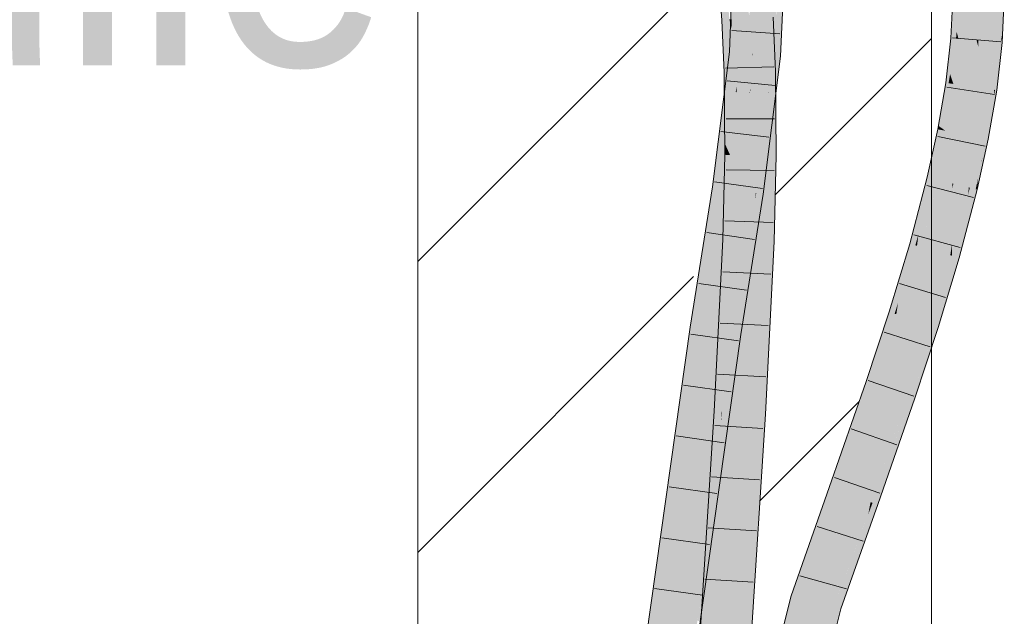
# Model space of a CAD drawing. Extents: x -620 to 300, y 62 to 1162.
# Tile 114 of 256: x 155.85 to 160.65, y 813.52 to 816.42. Entities that reach past the tile are written whole.
import ezdxf
from ezdxf.lldxf.tags import DXFTag

# ---------------------------------------------------------------- set-up
doc = ezdxf.new("R2010")
doc.units = 0
doc.layers.get('0').update_dxf_attribs({"lineweight": 13})
for name, color, linetype, lineweight, true_color in [('E_Detail_Beschriftung', 7, 'Continuous', 13, 0x009900), ('E_Detail_Wandschraffur', 7, 'Continuous', 5, 0xc0c0c0), ('E_Leerrohr 25-A06G94ES8I', 7, 'Continuous', 9, 0xff8000), ('E_Leerrohr 25-Shading', 7, 'Continuous', 9, 0xff8000)]:
    doc.layers.add(name, color=color, linetype=linetype, lineweight=lineweight, true_color=true_color)
doc.layers.add('E_Detail_Linie_Text_Bem', color=7, linetype='Continuous', lineweight=13)
doc.styles.get("Standard").update_dxf_attribs({"font": 'ARIALN.TTF'})
tags = doc.linetypes.add('fein_strichliert', pattern=[4, 1, -2, 1]).pattern_tags.tags
tags[8:9] = [DXFTag(74, 4), DXFTag(75, 0), DXFTag(340, '0'), DXFTag(46, 0.0), DXFTag(50, 0.0), DXFTag(44, 0.0), DXFTag(45, 0.0)]
tags[6:7] = [DXFTag(74, 4), DXFTag(75, 0), DXFTag(340, '0'), DXFTag(46, 0.0), DXFTag(50, 0.0), DXFTag(44, 0.0), DXFTag(45, 0.0)]
tags[4:5] = [DXFTag(74, 4), DXFTag(75, 0), DXFTag(340, '0'), DXFTag(46, 0.0), DXFTag(50, 0.0), DXFTag(44, 0.0), DXFTag(45, 0.0)]

# ---------------------------------------------------------------- blocks, each defined once
blk = doc.blocks.new('Shading-A06G94338I', base_point=(158.1471, 818.0756))
at = {"layer": 'E_Leerrohr 25-Shading', "color": 43, "true_color": 0xd7ab7f}
for points in [[(159.3604, 816.8679), (159.3329, 816.8681), (159.318, 816.266), (159.3073, 816.2669)], [(159.3669, 816.8679), (159.3604, 816.8679), (159.3362, 816.2645), (159.318, 816.266)], [(159.3362, 816.2645), (159.3438, 816.2638), (159.3669, 816.8679), (159.3695, 816.8678)], [(159.5463, 816.8663), (159.5199, 816.2487), (159.5579, 816.8662), (159.525, 816.2482)], [(159.537, 816.4362), (159.5256, 816.2482), (159.5829, 816.866), (159.5564, 816.2455)], [(159.2874, 816.6672), (159.251, 816.6634), (159.3076, 816.4221), (159.2711, 816.4198)], [(160.3915, 816.4493), (160.404, 816.4011), (160.4034, 816.5385), (160.4187, 816.5383)], [(160.4187, 816.5383), (160.404, 816.4011), (160.4281, 816.5383), (160.4135, 816.3643)], [(160.4281, 816.5383), (160.4135, 816.3643), (160.4322, 816.5383), (160.4197, 816.3404)], [(160.4197, 816.3404), (160.4226, 816.3292), (160.4322, 816.5383)], [(160.6066, 816.486), (160.6068, 816.4847), (160.6236, 816.5374), (160.6308, 816.3488)], [(160.6357, 816.3207), (160.6456, 816.5372), (160.6308, 816.3488), (160.6236, 816.5374)], [(159.5378, 816.4894), (159.525, 816.2482), (159.5381, 816.454), (159.5256, 816.2482)], [(160.6066, 816.486), (160.5988, 816.3149), (160.6096, 816.314)], [(160.6322, 816.3121), (160.6066, 816.486), (160.6096, 816.314)], [(160.6068, 816.4847), (160.6322, 816.3121), (160.6308, 816.3488)], [(159.3075, 816.4221), (159.2711, 816.4198), (159.3006, 816.1659), (159.2823, 816.1655)], [(159.3135, 816.1661), (159.3076, 816.4221), (159.3006, 816.1659), (159.3075, 816.4221)], [(159.3189, 816.1663), (159.3076, 816.4221), (159.3135, 816.1661), (159.3076, 816.4221)], [(159.5206, 816.4355), (159.484, 816.4332), (159.5322, 816.1709), (159.4956, 816.1701)], [(160.3861, 816.3321), (160.3965, 816.3312), (160.3915, 816.4493), (160.404, 816.4011)], [(160.404, 816.4011), (160.3965, 816.3312), (160.4135, 816.3643), (160.4106, 816.3301)], [(160.4135, 816.3643), (160.4106, 816.3301), (160.4197, 816.3404), (160.419, 816.3294)], [(160.3965, 816.3312), (160.3861, 816.3321), (160.3702, 816.1938)], [(160.3702, 816.1938), (160.3818, 816.1581), (160.3965, 816.3312), (160.4106, 816.3301)], [(160.4106, 816.3301), (160.3818, 816.1581), (160.419, 816.3294), (160.3901, 816.1326)], [(160.419, 816.3294), (160.3901, 816.1326), (160.4226, 816.3292), (160.3951, 816.117)], [(160.3951, 816.117), (160.3974, 816.11), (160.4226, 816.3292)], [(160.419, 816.3294), (160.4226, 816.3292), (160.4197, 816.3404)], [(160.5999, 816.0809), (160.5988, 816.3149), (160.5865, 816.2079), (160.5865, 816.2083)], [(160.5988, 816.3149), (160.6042, 816.1844), (160.6096, 816.314)], [(160.5988, 816.3149), (160.5999, 816.0809), (160.6042, 816.1844)], [(160.6042, 816.1844), (160.6322, 816.3121), (160.6096, 816.314)], [(160.6042, 816.1844), (160.6086, 816.0796), (160.6322, 816.3121), (160.6314, 816.2781)], [(160.6322, 816.3121), (160.6353, 816.3119), (160.6308, 816.3488), (160.6357, 816.3207)], [(160.6314, 816.2781), (160.6353, 816.3119), (160.6322, 816.3121)], [(159.3362, 816.2645), (159.318, 816.266), (159.2561, 815.6051), (159.2442, 815.6068)], [(159.2561, 815.6051), (159.2611, 815.6044), (159.3362, 816.2645), (159.3438, 816.2638)], [(159.2963, 816.0725), (159.318, 816.266), (159.283, 816.0732), (159.3073, 816.2669)], [(159.5199, 816.2487), (159.5199, 816.2487), (159.4998, 816.0832), (159.4964, 816.0615)], [(159.5564, 816.2455), (159.4998, 816.0832), (159.5331, 816.0594), (159.4971, 816.0615)], [(159.5199, 816.2487), (159.4998, 816.0832), (159.525, 816.2482)], [(159.5132, 816.1707), (159.4998, 816.0832), (159.5256, 816.2482), (159.5564, 816.2455)], [(159.525, 816.2482), (159.5132, 816.1707), (159.5256, 816.2482)], [(159.2974, 816.0969), (159.3006, 816.1659), (159.2828, 816.0979), (159.2823, 816.1655)], [(159.3128, 816.0716), (159.3135, 816.1661), (159.2963, 816.0726), (159.3006, 816.1659)], [(159.3196, 816.0712), (159.3189, 816.1663), (159.3128, 816.0717), (159.3135, 816.1661)], [(159.4963, 816.0834), (159.5329, 816.0809), (159.4956, 816.1701), (159.5322, 816.1709)], [(160.3611, 816.1153), (160.3743, 816.1134), (160.3702, 816.1938), (160.3818, 816.1581)], [(160.5865, 816.2083), (160.5723, 816.0848), (160.579, 816.0839)], [(160.5865, 816.2079), (160.579, 816.0839), (160.5956, 816.0815)], [(160.5999, 816.0809), (160.5865, 816.2079), (160.5956, 816.0815)], [(160.5999, 816.0809), (160.6086, 816.0796), (160.6042, 816.1844)], [(160.3818, 816.1581), (160.3743, 816.1134), (160.3901, 816.1326), (160.387, 816.1116)], [(160.3901, 816.1326), (160.387, 816.1116), (160.3951, 816.117), (160.3943, 816.1105)], [(160.3943, 816.1105), (160.3974, 816.11), (160.3951, 816.117)], [(159.2442, 815.6068), (159.2963, 816.0725), (159.2248, 815.6096), (159.283, 816.0732)], [(159.2849, 815.8209), (159.2974, 816.0969), (159.2828, 816.0979)], [(159.2921, 815.9798), (159.312, 815.9783), (159.2963, 816.0726), (159.3128, 816.0716)], [(159.312, 815.9783), (159.3203, 815.9777), (159.3128, 816.0717), (159.3196, 816.0712)], [(159.5109, 815.9634), (159.4963, 816.0834), (159.5008, 815.9642)], [(159.5329, 816.0809), (159.4963, 816.0834), (159.5338, 815.9617), (159.5109, 815.9634)], [(159.4964, 816.0615), (159.4998, 815.9642), (159.4963, 816.0834), (159.5008, 815.9642)], [(159.4998, 816.0832), (159.4964, 816.0615), (159.4971, 816.0615)], [(160.3743, 816.1134), (160.3611, 816.1153), (160.3251, 815.9064)], [(160.3251, 815.9064), (160.3401, 815.8954), (160.3743, 816.1134), (160.387, 816.1116)], [(160.387, 816.1116), (160.3401, 815.8954), (160.3943, 816.1105), (160.35, 815.8881)], [(160.3943, 816.1105), (160.35, 815.8881), (160.3974, 816.11), (160.3557, 815.884)], [(160.3557, 815.884), (160.3581, 815.8822), (160.3974, 816.11)], [(160.5315, 815.8481), (160.5527, 815.844), (160.5723, 816.0848), (160.5708, 816.0096)], [(160.596, 816.0714), (160.5708, 816.0096), (160.59, 815.9717), (160.5675, 815.8411)], [(160.5723, 816.0848), (160.5708, 816.0096), (160.579, 816.0839)], [(160.579, 816.0839), (160.5708, 816.0096), (160.5956, 816.0815), (160.596, 816.0714)], [(160.596, 816.0714), (160.59, 815.9717), (160.597, 816.0488)], [(160.596, 816.0714), (160.5999, 816.0809), (160.5956, 816.0815)], [(160.5999, 816.0809), (160.596, 816.0714), (160.597, 816.0488)], [(160.5999, 816.0809), (160.597, 816.0488), (160.6086, 816.0796), (160.5982, 816.0196)], [(159.4964, 816.0615), (159.4361, 815.5795), (159.4971, 816.0615), (159.4384, 815.5792)], [(159.4971, 816.0615), (159.4384, 815.5792), (159.5331, 816.0594), (159.4723, 815.5743)], [(159.5055, 815.7632), (159.5068, 815.7631), (159.4972, 815.9644), (159.4964, 816.0615)], [(160.597, 816.0488), (160.59, 815.9717), (160.5982, 816.0196)], [(159.2849, 815.8209), (159.3103, 815.7648), (159.2921, 815.9798), (159.312, 815.9783)], [(159.3103, 815.7648), (159.3219, 815.7648), (159.312, 815.9783), (159.3203, 815.9777)], [(160.5527, 815.844), (160.5675, 815.8411), (160.5708, 816.0096)], [(159.4972, 815.9644), (159.4987, 815.7632), (159.5055, 815.7632)], [(159.4998, 815.9642), (159.5068, 815.7631), (159.5008, 815.9642), (159.5085, 815.7631)], [(159.5085, 815.7631), (159.5353, 815.7629), (159.5008, 815.9642), (159.5109, 815.9634)], [(159.5109, 815.9634), (159.5353, 815.7629), (159.5338, 815.9617)], [(160.3381, 815.8862), (160.3221, 815.8893), (160.2746, 815.655), (160.2708, 815.6559)], [(160.2746, 815.655), (160.2894, 815.6514), (160.3381, 815.8862), (160.3491, 815.884)], [(160.3491, 815.884), (160.2894, 815.6514), (160.3554, 815.8828), (160.2989, 815.649)], [(160.3554, 815.8828), (160.2989, 815.649), (160.3581, 815.8822), (160.3042, 815.6478)], [(160.3042, 815.6478), (160.3064, 815.6472), (160.3581, 815.8822)], [(160.3221, 815.8893), (160.3381, 815.8862), (160.3251, 815.9064), (160.3401, 815.8954)], [(160.3401, 815.8954), (160.3381, 815.8862), (160.35, 815.8881), (160.3491, 815.884)], [(160.35, 815.8881), (160.3491, 815.884), (160.3557, 815.884), (160.3554, 815.8828)], [(160.3554, 815.8828), (160.3581, 815.8822), (160.3557, 815.884)], [(160.4781, 815.605), (160.5064, 815.5981), (160.5315, 815.8481), (160.5175, 815.6501)], [(160.5315, 815.8481), (160.5175, 815.6501), (160.5527, 815.844), (160.5384, 815.7484)], [(160.5198, 815.6246), (160.5675, 815.8411), (160.5527, 815.844)], [(159.3103, 815.7648), (159.2849, 815.8209), (159.2853, 815.7651)], [(159.3103, 815.7648), (159.2853, 815.7651), (159.2958, 815.3525), (159.2753, 815.3535)], [(159.2958, 815.3525), (159.3091, 815.352), (159.3103, 815.7648), (159.3219, 815.7648)], [(159.3091, 815.352), (159.3118, 815.3519), (159.3219, 815.7648)], [(159.5055, 815.7632), (159.4987, 815.7632), (159.5068, 815.3438), (159.4885, 815.3445)], [(159.5068, 815.7631), (159.5055, 815.7632), (159.5061, 815.5695)], [(159.5068, 815.3438), (159.5068, 815.7631), (159.5061, 815.5695)], [(159.5068, 815.3438), (159.5083, 815.3436), (159.5068, 815.7631), (159.5085, 815.7631)], [(159.525, 815.343), (159.5353, 815.7629), (159.5083, 815.3436), (159.5085, 815.7631)], [(160.5355, 815.7349), (160.5175, 815.6501), (160.5198, 815.6246), (160.5136, 815.5963)], [(160.5355, 815.7349), (160.5198, 815.6246), (160.5352, 815.7273)], [(160.5384, 815.7484), (160.5355, 815.7349), (160.5352, 815.7273)], [(160.2232, 815.343), (160.2207, 815.3228), (160.3064, 815.6472)], [(160.3042, 815.6478), (160.2275, 815.3773), (160.3064, 815.6472), (160.2232, 815.343)], [(160.2989, 815.649), (160.2341, 815.4304), (160.3042, 815.6478), (160.2275, 815.3773)], [(160.2894, 815.6514), (160.2432, 815.503), (160.2989, 815.649), (160.2341, 815.4304)], [(160.2546, 815.5944), (160.2432, 815.503), (160.2746, 815.655), (160.2894, 815.6514)], [(160.2746, 815.655), (160.2708, 815.6559), (160.2546, 815.5944)], [(160.5064, 815.5981), (160.5136, 815.5963), (160.5175, 815.6501)], [(159.2248, 815.6096), (159.1165, 814.9273), (159.1706, 815.0345), (159.1527, 814.9221)], [(159.2442, 815.6068), (159.2248, 815.6096), (159.1706, 815.0345)], [(159.2561, 815.6051), (159.2442, 815.6068), (159.1706, 815.0345)], [(159.1706, 815.0345), (159.2611, 815.6044), (159.2561, 815.6051)], [(160.1854, 815.3328), (160.1898, 815.3315), (160.2546, 815.5944), (160.2432, 815.503)], [(160.4181, 815.2667), (160.5064, 815.5981), (160.4688, 815.57), (160.4781, 815.605)], [(160.5064, 815.5981), (160.4437, 815.3438), (160.5136, 815.5963), (160.4415, 815.3232)], [(160.4437, 815.3438), (160.5064, 815.5981), (160.4474, 815.3766)], [(159.4328, 815.5449), (159.4361, 815.5795), (159.3277, 814.8968)], [(159.3823, 815.0069), (159.4328, 815.5449), (159.3625, 814.8917), (159.3277, 814.8968)], [(159.4723, 815.5743), (159.4384, 815.5792), (159.3823, 815.0069), (159.4328, 815.5449)], [(159.4384, 815.5792), (159.4361, 815.5795), (159.4328, 815.5449)], [(160.4688, 815.57), (160.3907, 815.2745), (160.4034, 815.2709)], [(160.4181, 815.2667), (160.4688, 815.57), (160.4034, 815.2709)], [(160.2432, 815.503), (160.1898, 815.3315), (160.2341, 815.4304), (160.2037, 815.3276)], [(160.2341, 815.4304), (160.2037, 815.3276), (160.2275, 815.3773), (160.2126, 815.325)], [(159.2958, 815.3525), (159.2753, 815.3535), (159.2477, 814.5177), (159.233, 814.5186)], [(159.2477, 814.5177), (159.2568, 814.5172), (159.2958, 815.3525), (159.3091, 815.352)], [(159.3091, 815.352), (159.2568, 814.5172), (159.3118, 815.3519), (159.265, 814.5167)], [(159.265, 814.5167), (159.2695, 814.5164), (159.3118, 815.3519)], [(160.2275, 815.3773), (160.2126, 815.325), (160.2232, 815.343), (160.2179, 815.3235)], [(160.4181, 815.2667), (160.4243, 815.265), (160.4461, 815.3719)], [(160.4461, 815.3719), (160.4243, 815.265), (160.4474, 815.3766), (160.4437, 815.3438)], [(159.4816, 814.5036), (159.4885, 815.3445), (159.446, 814.5057)], [(159.4816, 814.5036), (159.4933, 814.8708), (159.4885, 815.3445), (159.5068, 815.3438)], [(159.4825, 814.5035), (159.525, 815.343), (159.4816, 814.5036), (159.5083, 815.3436)], [(159.4933, 814.8708), (159.5083, 815.3436), (159.5068, 815.3438)], [(160.1225, 815.007), (160.1198, 814.9898), (160.2207, 815.3228)], [(160.2179, 815.3235), (160.1281, 815.0435), (160.2207, 815.3228), (160.1225, 815.007)], [(160.2126, 815.325), (160.1357, 815.0923), (160.2179, 815.3235), (160.1281, 815.0435)], [(160.2037, 815.3276), (160.1461, 815.1601), (160.2126, 815.325), (160.1357, 815.0923)], [(160.1596, 815.2474), (160.1461, 815.1601), (160.1898, 815.3315), (160.2037, 815.3276)], [(160.1898, 815.3315), (160.1854, 815.3328), (160.1596, 815.2474)], [(160.2179, 815.3235), (160.2207, 815.3228), (160.2232, 815.343)], [(160.4437, 815.3438), (160.4243, 815.265), (160.4415, 815.3232), (160.4259, 815.2645)], [(160.2983, 814.9333), (160.3123, 814.9289), (160.3714, 815.2106), (160.3907, 815.2745)], [(160.3123, 814.9289), (160.3386, 815.0129), (160.3907, 815.2745), (160.4034, 815.2709)], [(160.4243, 815.265), (160.3335, 814.9922), (160.3233, 814.9254), (160.3172, 814.9274)], [(160.4243, 815.265), (160.3233, 814.9254), (160.418, 815.2384)], [(160.4181, 815.2667), (160.3386, 815.0128), (160.4243, 815.265), (160.3335, 814.9922)], [(160.3386, 815.0129), (160.4181, 815.2667), (160.4034, 815.2709)], [(160.418, 815.2384), (160.4259, 815.2645), (160.4243, 815.265)], [(160.0849, 815.0008), (160.0908, 814.999), (160.1596, 815.2474), (160.1461, 815.1601)], [(160.2884, 814.9365), (160.2983, 814.9333), (160.3714, 815.2106)], [(160.1461, 815.1601), (160.0908, 814.999), (160.1357, 815.0923), (160.1035, 814.9949)], [(160.1357, 815.0923), (160.1035, 814.9949), (160.1281, 815.0435), (160.1117, 814.9923)], [(160.1281, 815.0435), (160.1117, 814.9923), (160.1225, 815.007), (160.1174, 814.9905)], [(159.3625, 814.8917), (159.3639, 814.8915), (159.3823, 815.0069)], [(160.0201, 814.7329), (160.0079, 814.6505), (160.1117, 814.9923), (160.1198, 814.9898)], [(160.1035, 814.9949), (160.0282, 814.7881), (160.1117, 814.9923), (160.0201, 814.7329)], [(160.039, 814.8616), (160.0282, 814.7881), (160.0908, 814.999), (160.1035, 814.9949)], [(160.0908, 814.999), (160.0849, 815.0008), (160.039, 814.8616)], [(160.1174, 814.9905), (160.1198, 814.9898), (160.1225, 815.007)], [(160.3386, 815.0128), (160.3123, 814.9289), (160.3335, 814.9922)], [(160.3335, 814.9922), (160.3123, 814.9289), (160.3172, 814.9274)], [(159.1527, 814.9221), (159.1165, 814.9273), (158.6412, 811.321), (158.7579, 812.224)], [(158.7579, 812.224), (159.1165, 814.9273), (159.0146, 814.2103)], [(160.1818, 814.5912), (160.1941, 814.587), (160.2483, 814.815), (160.2884, 814.9365)], [(160.1941, 814.587), (160.2231, 814.671), (160.2884, 814.9365), (160.2983, 814.9333)], [(160.1941, 814.587), (160.3172, 814.9274), (160.3123, 814.9289)], [(160.1941, 814.587), (160.2099, 814.5816), (160.3172, 814.9274), (160.2843, 814.8073)], [(160.2231, 814.671), (160.3123, 814.9289), (160.2983, 814.9333)], [(160.2843, 814.8073), (160.3233, 814.9254), (160.3172, 814.9274)], [(159.0854, 813.0582), (159.3277, 814.8968), (158.7704, 810.9736)], [(159.3625, 814.8917), (159.3277, 814.8968), (159.0854, 813.0582)], [(159.1655, 813.4946), (159.3639, 814.8915), (159.152, 813.4986), (159.3625, 814.8917)], [(159.9733, 814.6623), (159.9814, 814.6595), (160.039, 814.8616), (160.0282, 814.7881)], [(160.0282, 814.7881), (159.9814, 814.6595), (160.0201, 814.7329), (159.9928, 814.6556)], [(160.1752, 814.5934), (160.1818, 814.5912), (160.2483, 814.815)], [(159.9928, 814.6556), (160.0079, 814.6505), (160.0201, 814.7329)], [(159.8278, 814.1338), (160.0079, 814.6505), (159.8898, 814.4229), (159.9814, 814.6595)], [(159.9814, 814.6595), (159.9733, 814.6623), (159.8898, 814.4229)], [(160.0017, 814.0729), (160.0042, 814.072), (160.097, 814.3689), (160.1752, 814.5934)], [(160.0042, 814.072), (160.1046, 814.3444), (160.1752, 814.5934), (160.1818, 814.5912)], [(160.0292, 814.0633), (160.2099, 814.5816), (160.0042, 814.072), (160.1941, 814.587)], [(160.1046, 814.3444), (160.1941, 814.587), (160.1818, 814.5912)], [(159.2139, 814.0248), (159.2477, 814.5177), (159.1709, 813.5416), (159.233, 814.5186)], [(159.2568, 814.5172), (159.2477, 814.5177), (159.2089, 813.9054), (159.1991, 813.8105)], [(159.2695, 814.5164), (159.2568, 814.5172), (159.263, 814.4327), (159.2089, 813.9054)], [(159.2695, 814.5164), (159.263, 814.4327), (159.2662, 814.4639)], [(159.3433, 812.8917), (159.3136, 812.3326), (159.446, 814.5057), (159.3542, 812.5906)], [(159.446, 814.5057), (159.3542, 812.5906), (159.4787, 814.4426), (159.3654, 812.6617)], [(159.446, 814.5057), (159.4787, 814.4426), (159.4816, 814.5036)], [(159.4787, 814.4426), (159.4825, 814.5035), (159.4816, 814.5036)], [(159.263, 814.4327), (159.0872, 812.182), (159.2662, 814.4639), (159.095, 812.1815)], [(159.265, 814.4476), (159.1518, 812.9392), (159.1146, 812.1802), (159.0974, 812.1813)], [(159.1209, 812.1797), (159.2662, 814.4639), (159.1146, 812.1802), (159.265, 814.4476)], [(159.1991, 813.8105), (159.0872, 812.182), (159.263, 814.4327)], [(159.8278, 814.1338), (159.8898, 814.4229), (159.7933, 814.1459)], [(159.9947, 814.0754), (160.0017, 814.0729), (160.097, 814.3689)], [(159.0146, 814.2103), (158.6977, 811.8946), (158.7579, 812.224), (158.65, 811.4105)], [(158.6977, 811.8946), (159.0146, 814.2103), (158.7248, 812.1696)], [(159.8278, 814.1338), (159.7933, 814.1459), (159.6439, 813.6099), (159.6085, 813.6192)], [(159.8503, 813.5555), (160.0292, 814.0633), (159.8149, 813.5649), (160.0042, 814.072)], [(159.9947, 814.0754), (159.9044, 813.819), (159.9831, 814.0156), (159.861, 813.6886)], [(159.9947, 814.0754), (159.9831, 814.0156), (160.0017, 814.0729)], [(159.9831, 814.0156), (160.0042, 814.072), (160.0017, 814.0729)], [(159.1991, 813.8105), (159.2139, 814.0248), (159.1698, 813.525), (159.1709, 813.5416)], [(159.9044, 813.819), (159.8149, 813.5649), (159.861, 813.6886)], [(159.0844, 812.1822), (159.0872, 812.182), (159.1698, 813.525), (159.1991, 813.8105)], [(159.6439, 813.6099), (159.6085, 813.6192), (159.5184, 813.1155), (159.5523, 813.3953)], [(159.5523, 813.3953), (159.6085, 813.6192), (159.5529, 813.4001)], [(159.8503, 813.5555), (159.8149, 813.5649), (159.5516, 812.4145), (159.5236, 812.4178)], [(159.5602, 812.4135), (159.8503, 813.5555), (159.5516, 812.4145)]]:
    blk.add_solid(points, dxfattribs=at)
at = {"layer": 'E_Leerrohr 25-Shading', "color": 31, "true_color": 0xfabd7f}
for points in [[(159.3695, 816.8678), (159.3438, 816.2638), (159.391, 816.5949)], [(159.43, 816.8673), (159.4172, 816.8674), (159.4193, 816.2573), (159.4176, 816.2574)], [(159.4193, 816.2573), (159.4318, 816.2562), (159.43, 816.8673), (159.4579, 816.8671)], [(159.4318, 816.2562), (159.5199, 816.2487), (159.4579, 816.8671), (159.5463, 816.8663)], [(159.3438, 816.2638), (159.3699, 816.2615), (159.391, 816.5949), (159.403, 816.4423)], [(159.403, 816.4423), (159.4176, 816.2574), (159.4158, 816.5122), (159.4175, 816.429)], [(160.4999, 816.538), (160.4322, 816.5383), (160.4684, 816.3254), (160.4226, 816.3292)], [(160.5107, 816.322), (160.5206, 816.5378), (160.4684, 816.3254), (160.4999, 816.538)], [(160.5206, 816.5378), (160.5107, 816.322), (160.5197, 816.3213)], [(160.5206, 816.5378), (160.5197, 816.3213), (160.5703, 816.3959), (160.5788, 816.3165)], [(160.5206, 816.5378), (160.5703, 816.3959), (160.5553, 816.5377)], [(160.5703, 816.3959), (160.5975, 816.5375), (160.5553, 816.5377)], [(160.5703, 816.3959), (160.5988, 816.3149), (160.5975, 816.5375), (160.6066, 816.486)], [(159.319, 816.424), (159.3075, 816.4235), (159.3189, 816.4228), (159.3076, 816.4221)], [(159.3189, 816.4228), (159.3076, 816.4221), (159.3189, 816.3795)], [(159.3189, 816.3795), (159.3076, 816.4221), (159.3189, 816.1663)], [(159.3596, 816.4254), (159.3189, 816.4228), (159.3498, 816.2632), (159.3189, 816.3795)], [(159.3451, 816.2342), (159.3983, 816.3721), (159.376, 816.4264), (159.3958, 816.4277)], [(159.3498, 816.2632), (159.376, 816.4264), (159.3596, 816.4254)], [(159.3699, 816.2615), (159.4176, 816.2574), (159.403, 816.4423)], [(159.484, 816.4332), (159.3958, 816.4277), (159.4956, 816.1701), (159.4073, 816.1682)], [(159.3498, 816.2632), (159.3189, 816.3795), (159.3451, 816.2342), (159.3189, 816.1663)], [(159.357, 816.1671), (159.3983, 816.3721), (159.3342, 816.1666), (159.3451, 816.2342)], [(159.4073, 816.1682), (159.3983, 816.3721), (159.357, 816.1671)], [(160.5788, 816.3165), (160.5988, 816.3149), (160.5703, 816.3959)], [(160.4684, 816.3254), (160.4226, 816.3292), (160.4281, 816.1057), (160.3974, 816.11)], [(160.4849, 816.0975), (160.5107, 816.322), (160.4281, 816.1057), (160.4684, 816.3254)], [(160.5107, 816.322), (160.4849, 816.0975), (160.4926, 816.0963)], [(160.5107, 816.322), (160.4926, 816.0963), (160.5186, 816.2917), (160.511, 816.0937)], [(160.5107, 816.322), (160.5186, 816.2917), (160.5197, 816.3213)], [(160.5186, 816.2917), (160.5788, 816.3165), (160.5197, 816.3213)], [(160.5186, 816.2917), (160.5723, 816.0848), (160.5788, 816.3165), (160.5865, 816.2083)], [(160.5865, 816.2083), (160.5988, 816.3149), (160.5788, 816.3165)], [(159.2611, 815.6044), (159.3436, 816.1025), (159.3438, 816.2638)], [(159.3438, 816.2638), (159.3436, 816.1025), (159.3699, 816.2615)], [(159.3436, 816.1025), (159.4176, 816.2574), (159.3699, 816.2615)], [(160.511, 816.0937), (160.5723, 816.0848), (160.5186, 816.2917)], [(159.3451, 816.2342), (159.3189, 816.1663), (159.3342, 816.1666)], [(159.4176, 816.2574), (159.3436, 816.1025), (159.3974, 816.067), (159.3436, 816.0698)], [(159.3486, 815.592), (159.4361, 815.5795), (159.4318, 816.2562), (159.5199, 816.2487)], [(159.4176, 816.2574), (159.3974, 816.067), (159.4167, 816.2354)], [(159.4063, 816.0665), (159.4167, 816.2354), (159.3974, 816.067)], [(159.4063, 816.0665), (159.4094, 816.0892), (159.4167, 816.2354), (159.414, 816.1684)], [(159.4317, 816.2562), (159.4094, 816.0892), (159.4318, 816.2562), (159.408, 816.0663)], [(159.4317, 816.2562), (159.4193, 816.2573), (159.4094, 816.0892)], [(159.414, 816.1684), (159.4193, 816.2573), (159.4167, 816.2354)], [(159.4167, 816.2354), (159.4193, 816.2573), (159.4176, 816.2574)], [(159.3342, 816.1666), (159.3189, 816.1663), (159.3196, 816.0712)], [(159.3196, 816.0712), (159.3382, 816.07), (159.3342, 816.1666), (159.357, 816.1671)], [(159.3506, 816.0933), (159.357, 816.1671), (159.3428, 816.0938)], [(159.357, 816.1671), (159.3506, 816.0933), (159.4073, 816.1682), (159.4079, 816.0893)], [(159.4963, 816.0834), (159.4956, 816.1701), (159.4079, 816.0893), (159.4073, 816.1682)], [(159.3382, 816.0701), (159.2611, 815.6044), (159.3436, 816.0698), (159.343, 815.5928)], [(159.3196, 816.0712), (159.3203, 815.9777), (159.3382, 816.07)], [(159.3428, 816.0938), (159.3203, 815.9777), (159.3506, 816.0933), (159.3403, 815.9762)], [(159.3436, 816.1025), (159.3382, 816.0701), (159.3436, 816.0698)], [(159.4079, 816.0893), (159.3506, 816.0933), (159.3772, 815.9734), (159.3403, 815.9762)], [(159.3436, 816.0698), (159.343, 815.5928), (159.3974, 816.067)], [(159.4, 815.9717), (159.4079, 816.0893), (159.3772, 815.9734)], [(159.408, 816.0667), (159.4079, 816.0893), (159.4025, 815.9715), (159.4, 815.9717)], [(159.408, 816.0663), (159.4094, 816.0892), (159.4063, 816.0665)], [(159.4964, 816.0615), (159.4963, 816.0834), (159.408, 816.0667), (159.4079, 816.0893)], [(160.4281, 816.1057), (160.3974, 816.11), (160.3796, 815.878), (160.3581, 815.8822)], [(160.4448, 815.8652), (160.4849, 816.0975), (160.3796, 815.878), (160.4281, 816.1057)], [(160.4849, 816.0975), (160.4448, 815.8652), (160.4513, 815.8639)], [(160.467, 815.8608), (160.4926, 816.0963), (160.4513, 815.8639), (160.4849, 816.0975)], [(160.4951, 815.8553), (160.511, 816.0937), (160.467, 815.8608), (160.4926, 816.0963)], [(160.5315, 815.8481), (160.5723, 816.0848), (160.4951, 815.8553), (160.511, 816.0937)], [(159.343, 815.5928), (159.4063, 816.0665), (159.3974, 816.067)], [(159.408, 816.0663), (159.4063, 816.0665), (159.3486, 815.592), (159.343, 815.5928)], [(159.3903, 815.7642), (159.3932, 815.7642), (159.408, 816.0667), (159.4087, 815.9711)], [(159.4087, 815.9711), (159.4972, 815.9644), (159.408, 816.0667), (159.4964, 816.0615)], [(159.3203, 815.9777), (159.3219, 815.7648), (159.3403, 815.9762)], [(159.3403, 815.9762), (159.3219, 815.7648), (159.3772, 815.9734)], [(159.3861, 815.7642), (159.4, 815.9717), (159.3219, 815.7648), (159.3772, 815.9734)], [(159.4, 815.9717), (159.3861, 815.7642), (159.4025, 815.9715), (159.3903, 815.7642)], [(159.3932, 815.7642), (159.4103, 815.764), (159.4087, 815.9711)], [(159.4103, 815.764), (159.4987, 815.7632), (159.4087, 815.9711), (159.4972, 815.9644)], [(160.3796, 815.878), (160.3581, 815.8822), (160.3239, 815.6429), (160.3064, 815.6472)], [(160.3922, 815.6262), (160.4448, 815.8652), (160.3239, 815.6429), (160.3796, 815.878)], [(160.4448, 815.8652), (160.3922, 815.6262), (160.3977, 815.6248)], [(160.4108, 815.6216), (160.4513, 815.8639), (160.3977, 815.6248), (160.4448, 815.8652)], [(160.4346, 815.6157), (160.467, 815.8608), (160.4108, 815.6216), (160.4513, 815.8639)], [(160.4728, 815.6063), (160.4951, 815.8553), (160.4346, 815.6157), (160.467, 815.8608)], [(160.4781, 815.605), (160.5315, 815.8481), (160.4728, 815.6063), (160.4951, 815.8553)], [(159.3546, 815.7645), (159.3219, 815.7648), (159.3249, 815.3513), (159.3118, 815.3519)], [(159.3518, 815.3502), (159.3861, 815.7642), (159.3249, 815.3513), (159.3546, 815.7645)], [(159.3861, 815.7642), (159.3518, 815.3502), (159.3771, 815.588), (159.3555, 815.35)], [(159.3555, 815.35), (159.4001, 815.3482), (159.3932, 815.7642), (159.4103, 815.764)], [(159.3861, 815.7642), (159.3771, 815.588), (159.3903, 815.7642)], [(159.3771, 815.588), (159.3932, 815.7642), (159.3903, 815.7642)], [(159.4103, 815.764), (159.4001, 815.3482), (159.4068, 815.3479)], [(159.4885, 815.3445), (159.4987, 815.7632), (159.4068, 815.3479), (159.4103, 815.764)], [(160.2697, 815.4338), (160.3239, 815.6429), (160.2207, 815.3228), (160.3064, 815.6472)], [(160.3057, 815.2986), (160.3922, 815.6262), (160.2396, 815.3174), (160.3239, 815.6429)], [(159.2611, 815.6044), (159.1706, 815.0345), (159.2402, 814.9094), (159.1561, 814.9216)], [(159.343, 815.5928), (159.2611, 815.6044), (159.2402, 814.9094)], [(159.3486, 815.592), (159.343, 815.5928), (159.2402, 814.9094)], [(159.2402, 814.9094), (159.3277, 814.8968), (159.3486, 815.592), (159.4361, 815.5795)], [(160.3921, 815.5994), (160.3922, 815.6262), (160.3254, 815.293), (160.3057, 815.2986)], [(160.3918, 815.5206), (160.3921, 815.5994), (160.3477, 815.2867), (160.3254, 815.293)], [(160.391, 815.3306), (160.3907, 815.2745), (160.4728, 815.6063), (160.4688, 815.57)], [(160.4346, 815.6157), (160.4108, 815.6216), (160.391, 815.3306), (160.3918, 815.5206)], [(160.391, 815.3306), (160.4728, 815.6063), (160.4346, 815.6157)], [(160.3918, 815.5206), (160.4108, 815.6216), (160.3921, 815.5994), (160.3977, 815.6248)], [(160.3977, 815.6248), (160.3922, 815.6262), (160.3921, 815.5994)], [(160.4688, 815.57), (160.4781, 815.605), (160.4728, 815.6063)], [(160.3477, 815.2867), (160.3827, 815.2767), (160.3918, 815.5206), (160.391, 815.3306)], [(160.2697, 815.4338), (160.2207, 815.3228), (160.2306, 815.3199)], [(160.2396, 815.3174), (160.2697, 815.4338), (160.2306, 815.3199)], [(159.3249, 815.3513), (159.3118, 815.3519), (159.2695, 814.5164)], [(159.2716, 814.5162), (159.3518, 815.3502), (159.2695, 814.5164), (159.3249, 815.3513)], [(159.2716, 814.5162), (159.3578, 814.511), (159.3555, 815.35), (159.4001, 815.3482)], [(159.2716, 814.5162), (159.3555, 815.35), (159.3085, 814.8998)], [(159.3555, 815.35), (159.3518, 815.3502), (159.3085, 814.8998)], [(159.4001, 815.3482), (159.3578, 814.511), (159.3687, 814.5104)], [(159.3887, 814.5092), (159.4068, 815.3479), (159.3687, 814.5104), (159.4001, 815.3482)], [(159.446, 814.5057), (159.4885, 815.3445), (159.3887, 814.5092), (159.4068, 815.3479)], [(160.2207, 815.3228), (160.1198, 814.9898), (160.2306, 815.3199)], [(160.1198, 814.9898), (160.2396, 815.3174), (160.2306, 815.3199)], [(160.1198, 814.9898), (160.1854, 815.1514), (160.2396, 815.3174), (160.2211, 815.2511)], [(160.2041, 814.9631), (160.3057, 815.2986), (160.1461, 814.9814), (160.2396, 815.3174)], [(160.3827, 815.2767), (160.3907, 815.2745), (160.391, 815.3306)], [(160.2041, 814.9631), (160.2759, 814.9404), (160.3057, 815.2986), (160.2924, 815.0198)], [(160.2924, 815.0198), (160.2884, 814.9365), (160.3827, 815.2767), (160.3714, 815.2106)], [(160.3057, 815.2986), (160.2924, 815.0198), (160.3477, 815.2867)], [(160.2924, 815.0198), (160.3827, 815.2767), (160.3477, 815.2867)], [(160.3714, 815.2106), (160.3907, 815.2745), (160.3827, 815.2767)], [(160.1289, 814.9869), (160.2108, 815.2139), (160.1268, 814.9876), (160.1854, 815.1514)], [(160.1461, 814.9814), (160.2108, 815.2139), (160.1289, 814.9869)], [(160.1854, 815.1514), (160.2108, 815.2139), (160.2211, 815.2511)], [(160.1854, 815.1514), (160.1198, 814.9898), (160.1268, 814.9876)], [(159.1706, 815.0345), (159.1527, 814.9221), (159.1561, 814.9216)], [(160.2759, 814.9404), (160.2884, 814.9365), (160.2924, 815.0198)], [(160.1268, 814.9876), (160.1198, 814.9898), (160.0079, 814.6505)], [(160.0092, 814.65), (160.1289, 814.9869), (160.0079, 814.6505), (160.1268, 814.9876)], [(160.0459, 814.6375), (160.1461, 814.9814), (160.0092, 814.65), (160.1289, 814.9869)], [(160.0916, 814.6219), (160.2041, 814.9631), (160.0459, 814.6375), (160.1461, 814.9814)], [(159.1527, 814.9221), (158.6412, 811.321), (158.6826, 810.9843), (158.6089, 810.9933)], [(159.1561, 814.9216), (159.1527, 814.9221), (158.6826, 810.9843)], [(159.2402, 814.9094), (159.1561, 814.9216), (158.6826, 810.9843)], [(160.2884, 814.9365), (160.2041, 814.9631), (160.1752, 814.5934), (160.0916, 814.6219)], [(158.6826, 810.9843), (158.7704, 810.9736), (159.2402, 814.9094), (159.3277, 814.8968)], [(160.0092, 814.65), (160.0079, 814.6505), (159.8278, 814.1338)], [(159.8881, 814.1127), (160.0459, 814.6375), (159.8278, 814.1338), (160.0092, 814.65)], [(159.9113, 814.1046), (160.0916, 814.6219), (159.8881, 814.1127), (160.0459, 814.6375)], [(160.1752, 814.5934), (160.0916, 814.6219), (159.9947, 814.0754), (159.9113, 814.1046)], [(159.2091, 812.1738), (159.3578, 814.511), (159.2662, 814.4639), (159.2716, 814.5162)], [(159.3578, 814.511), (159.2091, 812.1738), (159.2242, 812.1728)], [(159.3578, 814.511), (159.2242, 812.1728), (159.3421, 813.9052), (159.2658, 812.17)], [(159.2716, 814.5162), (159.2695, 814.5164), (159.2662, 814.4639)], [(159.3887, 814.5092), (159.3421, 813.9052), (159.3038, 812.2705), (159.2994, 812.251)], [(159.3887, 814.5092), (159.3038, 812.2705), (159.3433, 812.8917)], [(159.3578, 814.511), (159.3421, 813.9052), (159.3687, 814.5104)], [(159.3421, 813.9052), (159.3887, 814.5092), (159.3687, 814.5104)], [(159.3433, 812.8917), (159.446, 814.5057), (159.3887, 814.5092)], [(159.2091, 812.1738), (159.2662, 814.4639), (159.1209, 812.1797)], [(159.7294, 813.5874), (159.8881, 814.1127), (159.6439, 813.6099), (159.8278, 814.1338)], [(159.7294, 813.5874), (159.9113, 814.1046), (159.8881, 814.1127)], [(159.9947, 814.0754), (159.9113, 814.1046), (159.8149, 813.5649), (159.7294, 813.5874)], [(159.3421, 813.9052), (159.2658, 812.17), (159.2994, 812.251), (159.2809, 812.169)], [(159.7294, 813.5874), (159.6439, 813.6099), (159.5062, 812.7087), (159.5175, 813.0852)], [(159.5236, 812.4178), (159.8149, 813.5649), (159.5062, 812.7087), (159.7294, 813.5874)], [(159.5175, 813.0852), (159.6439, 813.6099), (159.5184, 813.1155)]]:
    blk.add_solid(points, dxfattribs=at)
blk = doc.blocks.new('Referenz-A06G94EY8I')
at = {"layer": 'E_Detail_Linie_Text_Bem', "linetype": 'Continuous', "ltscale": 0.13}
for p, q in [((157.7913, 807.2913), (157.7913, 819.0913)), ((160.2913, 819.0913), (160.2913, 779.0913))]:
    blk.add_line(p, q, dxfattribs=at)
at = {"layer": 'E_Detail_Wandschraffur', "linetype": 'ByBlock', "ltscale": 0.13}
for p, q in [((157.7913, 815.2454), (159.2122, 816.6663)), ((159.4557, 814.0813), (159.9394, 814.565))]:
    blk.add_line(p, q, dxfattribs=at)
at = {"layer": 'E_Detail_Wandschraffur', "linetype": 'fein_strichliert', "ltscale": 0.13}
for p, q in [((159.5306, 815.5704), (160.2913, 816.3311)), ((157.7913, 813.8311), (159.1329, 815.1728))]:
    blk.add_line(p, q, dxfattribs=at)
at = {"layer": 'E_Leerrohr 25-A06G94ES8I', "linetype": 'Continuous', "ltscale": 0.13}
for p, q in [((159.3073, 816.2669), (159.3329, 816.8681)), ((159.5564, 816.2456), (159.5829, 816.866)), ((159.251, 816.6634), (159.2711, 816.4198)), ((160.3956, 816.5385), (160.3861, 816.3321)), ((160.6456, 816.5373), (160.6353, 816.3119)), ((159.2711, 816.4198), (159.2823, 816.1655)), ((159.5206, 816.4355), (159.5322, 816.1709)), ((159.5535, 816.3536), (159.3192, 816.3705)), ((160.3861, 816.3321), (160.3611, 816.1153)), ((160.3937, 816.3342), (160.628, 816.3154)), ((160.6353, 816.3119), (160.6086, 816.0796)), ((159.2248, 815.6096), (159.3073, 816.2669)), ((159.4723, 815.5744), (159.5564, 816.2456)), ((159.2823, 816.1655), (159.2853, 815.7651)), ((159.2888, 816.1871), (159.5238, 816.193)), ((159.5322, 816.1709), (159.5353, 815.7629)), ((159.5309, 816.1018), (159.297, 816.1247)), ((160.3611, 816.1153), (160.3221, 815.8893)), ((160.3651, 816.0939), (160.5975, 816.0593)), ((160.6086, 816.0796), (160.5675, 815.8411)), ((159.2915, 815.9395), (159.5265, 815.9406)), ((159.4995, 815.8513), (159.2661, 815.8791)), ((160.3221, 815.8893), (160.2708, 815.6559)), ((160.322, 815.854), (160.5523, 815.8071)), ((160.5675, 815.8411), (160.5136, 815.5963)), ((159.2853, 815.7651), (159.2753, 815.3534)), ((159.5353, 815.7629), (159.525, 815.343)), ((159.291, 815.6918), (159.526, 815.6884)), ((160.2708, 815.6559), (160.1854, 815.3327)), ((159.1165, 814.9273), (159.2248, 815.6096)), ((159.4681, 815.6008), (159.2354, 815.6334)), ((160.2678, 815.6153), (160.4958, 815.5583)), ((160.5136, 815.5963), (160.4259, 815.2645)), ((159.3639, 814.8915), (159.4723, 815.5744)), ((159.285, 815.4442), (159.5198, 815.4361)), ((159.4297, 815.3535), (159.197, 815.3868)), ((159.2753, 815.3534), (159.233, 814.5186)), ((160.2048, 815.3766), (160.4312, 815.3136)), ((159.525, 815.343), (159.4825, 814.5036)), ((160.1854, 815.3327), (160.0849, 815.0008)), ((160.4259, 815.2645), (160.3233, 814.9254)), ((159.2748, 815.1957), (159.5095, 815.1851)), ((159.3905, 815.1065), (159.1579, 815.1399)), ((160.1347, 815.1394), (160.3596, 815.0713)), ((160.0849, 815.0008), (159.9733, 814.6623)), ((158.5585, 810.9995), (159.1165, 814.9273)), ((159.2622, 814.9467), (159.4969, 814.9348)), ((160.3233, 814.9254), (160.2099, 814.5816)), ((158.8067, 810.9692), (159.3639, 814.8915)), ((159.3518, 814.8594), (159.1192, 814.893)), ((160.0605, 814.903), (160.2841, 814.8307)), ((159.2496, 814.6976), (159.4842, 814.6844)), ((159.3167, 814.6121), (159.084, 814.6453)), ((159.9733, 814.6623), (159.7933, 814.1459)), ((159.9828, 814.6673), (160.2053, 814.5915)), ((160.2099, 814.5816), (160.0292, 814.0633)), ((159.233, 814.5186), (159.0844, 812.1822)), ((159.4825, 814.5036), (159.3338, 812.1655)), ((159.2361, 814.4485), (159.4706, 814.4343)), ((159.2815, 814.3647), (159.0488, 814.3976)), ((159.9008, 814.4316), (160.123, 814.355)), ((159.2202, 814.1991), (159.4548, 814.1847)), ((159.8187, 814.1959), (160.0405, 814.1185)), ((159.2464, 814.1174), (159.0137, 814.15)), ((159.7933, 814.1459), (159.6085, 813.6192)), ((160.0292, 814.0633), (159.8503, 813.5556)), ((159.2043, 813.9497), (159.4389, 813.9352)), ((159.7349, 813.957), (159.9588, 813.8856)), ((159.2112, 813.87), (158.9785, 813.9023)), ((159.1885, 813.7003), (159.423, 813.6856)), ((159.6507, 813.7171), (159.877, 813.6538)), ((159.1761, 813.6227), (158.9433, 813.6546)), ((159.6085, 813.6192), (158.3728, 808.7525)), ((159.8503, 813.5556), (158.6174, 808.7009))]:
    blk.add_line(p, q, dxfattribs=at)
at = {"layer": 'E_Detail_Beschriftung', "linetype": 'Continuous', "ltscale": 0.13, "insert": (151.8626, 817.6), "char_height": 1.4, "attachment_point": 1}
blk.add_mtext('{\\fArial Narrow;Endtülle}', dxfattribs=at)

msp = doc.modelspace()

# ---------------------------------------------------------------- block references
at = {"color": 8, "lineweight": 25, "ltscale": 0.25, "true_color": 0x808080}
msp.add_blockref('Referenz-A06G94EY8I', (0, 0), dxfattribs=at)
msp.add_blockref('Shading-A06G94338I', (158.1471, 818.0756))

doc.saveas('drawing.dxf')
